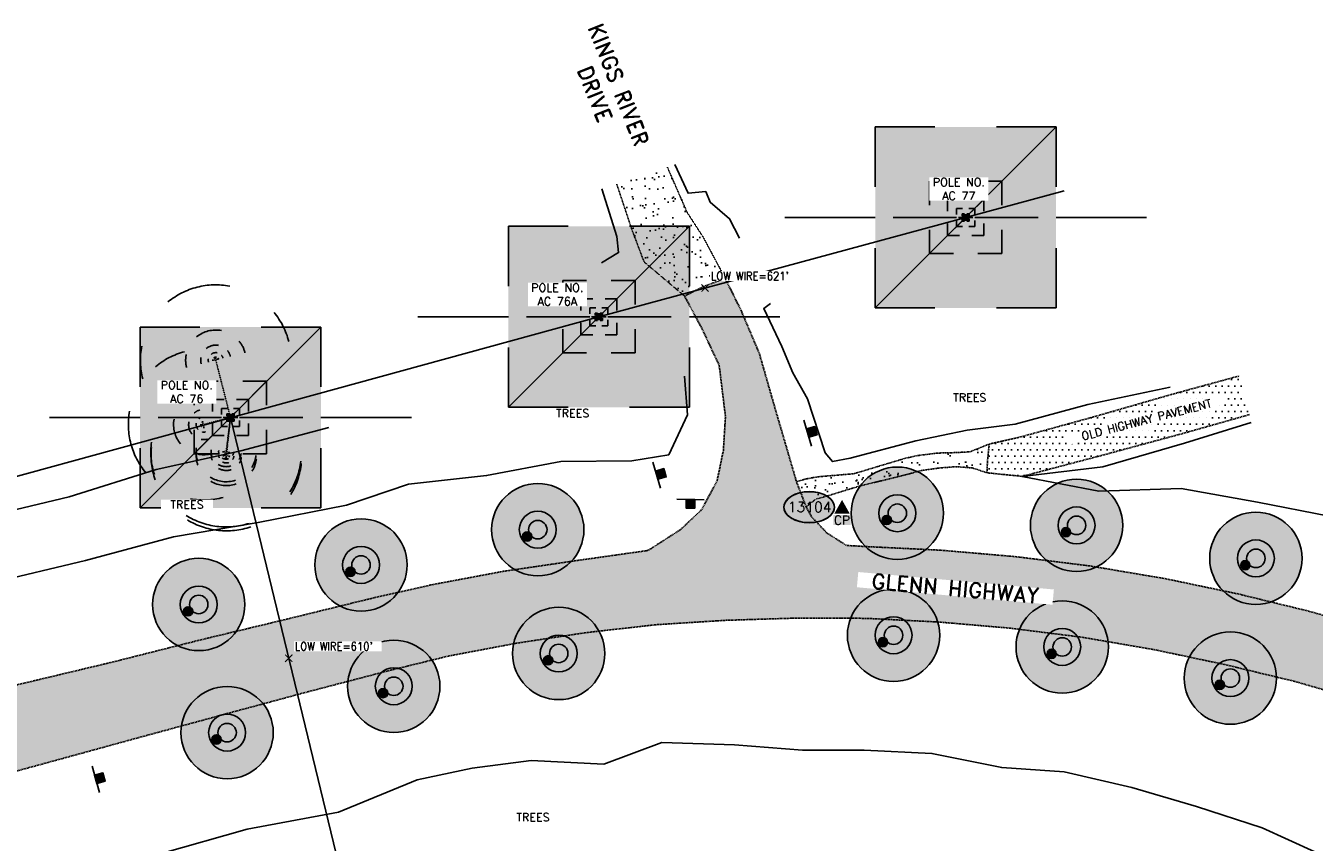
# Model space of a CAD drawing. Header units: feet. Extents: x 115483 to 126385, y 198984 to 203923.
# Tile 14 of 34: x 116997 to 117628, y 203523 to 203923. Entities that reach past the tile are written whole.
import ezdxf
from ezdxf.enums import TextEntityAlignment as Align

# ---------------------------------------------------------------- set-up
doc = ezdxf.new("R2010")
doc.units = ezdxf.units.FT
doc.header["$MEASUREMENT"] = 0
for name, pattern in [('D10', [0.15, 0.1, -0.05]), ('DASHED', [0.75, 0.5, -0.25]), ('HIDDEN2', [0.1875, 0.125, -0.0625])]:
    doc.linetypes.add(name, pattern=pattern)
for name, color, linetype in [('V-ANNO-WIRE-ELEV', 32, 'Continuous'), ('V-CTRL-HCPT-SYMB-PRIM', 32, 'Continuous'), ('V-CTRL-HCPT-SYMB-PRIM-BUBL', 32, 'Continuous'), ('V-PATT-ASPH', 41, 'Continuous'), ('V-PATT-GRVL', 41, 'Continuous'), ('V-ROAD-ASPH', 1, 'DASHED'), ('V-ROAD-UPVD', 11, 'HIDDEN2'), ('V-RWAY-ROAD-NAME', 12, 'Continuous'), ('V-SITE-TEXT', 2, 'Continuous'), ('V-SITE-VEGE', 91, 'TREE'), ('V-SITE-VEGE-TEXT', 162, 'Continuous'), ('V-TRAF-REFL-SYMB', 191, 'Continuous'), ('V-TRAF-REFL-SYMB @ 10', 191, 'Continuous'), ('V-TRAF-REFL-SYMB @ 100', 191, 'Continuous'), ('V-TRAF-REFL-SYMB @ 20', 191, 'Continuous'), ('V-TRAF-REFL-SYMB @ 200', 191, 'Continuous'), ('V-TRAF-REFL-SYMB @ 50', 191, 'Continuous'), ('V-TRAF-REFL-SYMB @ 500', 191, 'Continuous'), ('V-TRAF-SIGN-SYMB', 191, 'Continuous'), ('V-TRAL-UPVD', 11, 'HIDDEN2'), ('VU-ELEC-POLE-TEXT', 12, 'D10'), ('VU-ELEC-SYMB', 161, 'D10'), ('VU-ELEC-SYMB @ 10', 161, 'D10'), ('VU-ELEC-SYMB @ 100', 161, 'D10'), ('VU-ELEC-SYMB @ 20', 161, 'D10'), ('VU-ELEC-SYMB @ 200', 161, 'D10'), ('VU-ELEC-SYMB @ 50', 161, 'D10'), ('VU-ELEC-SYMB @ 500', 161, 'D10'), ('VU-ELEC-TELE-OVHD', 161, 'OE&OT')]:
    doc.layers.add(name, color=color, linetype=linetype)
doc.styles.add('L100', font='simplex.shx', dxfattribs={"height": 5})
doc.styles.add('L80', font='simplex.shx', dxfattribs={"width": 0.9, "height": 4})
doc.styles.add('RD150', font='romand.shx', dxfattribs={"height": 0.15})
doc.styles.add('romans', font='romans.shx', dxfattribs={"height": 75})
doc.styles.add('romansm', font='romansm.shx')
doc.styles.add('symeteo', font='symeteo.shx')
doc.linetypes.add('OE&OT', pattern='A,0.25,-0.07,0.07,-0.07,0.07,-0.07,0.07,-0.07,0.25,-0.35,["OE&OT",romansm,S=0.1,R=0,X=-0.3,Y=-0.05],-0.2', length=1.54)
doc.linetypes.add('TREE', pattern='A,0,["I",symeteo,S=0.16,R=180,X=0.17,Y=0.08],-0.17', length=0.17)

# ---------------------------------------------------------------- blocks, each defined once
blk = doc.blocks.new('V-NODE-SURV-STS')
blk.add_solid([(-0.075, -0.045), (0, 0.089), (0.075, -0.045)])
at = {"color": 155}
blk.add_solid([(-0.086, -0.059), (0.086, -0.059), (-0.086, -0.158), (0.086, -0.158)], dxfattribs=at)
at = {"style": 'romans'}
blk.add_text('CP', height=0.0871, dxfattribs=at).set_placement((0, -0.153), align=Align.CENTER)
blk = doc.blocks.new('pnt')
h = blk.add_hatch(color=155)
edge = h.paths.add_edge_path()
edge.add_spline(control_points=[(-0.247, 0), (-0.247, -0.033), (-0.229, -0.066), (-0.132, -0.145), (-0.007, -0.167), (0.17, -0.121), (0.232, -0.075), (0.257, 0.032), (0.218, 0.091), (0.072, 0.155), (-0.029, 0.161), (-0.189, 0.111), (-0.245, 0.059), (-0.247, 0.002), (-0.247, 0.001), (-0.247, 0)], knot_values=[0, 0, 0, 0, 0.650821, 0.650821, 1.952463, 1.952463, 2.9911, 2.9911, 4.081418, 4.081418, 5.171735, 5.171735, 6.262052, 6.262052, 6.283185, 6.283185, 6.283185, 6.283185], degree=3, periodic=0)
blk.add_ellipse((0, 0), major_axis=(-0.247, 0), ratio=0.616922)
at = {"color": 155}
blk.add_open_spline([(-0.247, 0), (-0.247, -0.033), (-0.229, -0.066), (-0.132, -0.145), (-0.007, -0.167), (0.17, -0.121), (0.232, -0.075), (0.257, 0.032), (0.218, 0.091), (0.072, 0.155), (-0.029, 0.161), (-0.189, 0.111), (-0.245, 0.059), (-0.247, 0.002), (-0.247, 0.001), (-0.247, 0)], degree=3, knots=[0, 0, 0, 0, 0.650821, 0.650821, 1.952463, 1.952463, 2.9911, 2.9911, 4.081418, 4.081418, 5.171735, 5.171735, 6.262052, 6.262052, 6.283185, 6.283185, 6.283185, 6.283185], dxfattribs=at)
at = {"style": 'L80'}
blk.add_attdef('12345', text='', height=0.08, dxfattribs=at).set_placement((0.004, 0.002), align=Align.MIDDLE)
blk = doc.blocks.new('V-SIGN')
blk.add_hatch(color=155).paths.add_polyline_path([(0.042, 0.042), (0.042, -0.042), (-0.042, -0.042), (-0.042, 0.042)])
blk.add_line((-0.133, 0.042), (0.133, 0.042))
blk.add_lwpolyline([(0.042, 0.042), (0.042, -0.042), (-0.042, -0.042), (-0.042, 0.042)], close=True)
blk = doc.blocks.new('V-POST')
at = {"color": 155, "const_width": 0.045, "flags": 128}
blk.add_lwpolyline([(-0.0225, 0, 1), (0.0225, 0, 1)], format="xyb", close=True, dxfattribs=at)
blk.add_circle((0, 0), 0.0452)
blk = doc.blocks.new('*U135')
at = {"layer": 'V-TRAF-REFL-SYMB @ 10', "xscale": 10, "yscale": 10, "zscale": 10}
blk.add_blockref('V-POST', (117581.69, 203600.52), dxfattribs=at)
at = {"layer": 'V-TRAF-REFL-SYMB @ 100', "xscale": 100, "yscale": 100, "zscale": 100}
blk.add_blockref('V-POST', (117586.87, 203603.86), dxfattribs=at)
at = {"layer": 'V-TRAF-REFL-SYMB @ 20', "xscale": 20, "yscale": 20, "zscale": 20}
blk.add_blockref('V-POST', (117581.69, 203600.52), dxfattribs=at)
at = {"layer": 'V-TRAF-REFL-SYMB @ 200', "xscale": 200, "yscale": 200, "zscale": 200}
blk.add_blockref('V-POST', (117586.87, 203603.86), dxfattribs=at)
at = {"layer": 'V-TRAF-REFL-SYMB @ 50', "xscale": 50, "yscale": 50, "zscale": 50}
blk.add_blockref('V-POST', (117581.69, 203600.52), dxfattribs=at)
at = {"layer": 'V-TRAF-REFL-SYMB @ 500', "xscale": 500, "yscale": 500, "zscale": 500}
blk.add_blockref('V-POST', (117586.87, 203603.86), dxfattribs=at)
blk = doc.blocks.new('*U136')
at = {"layer": 'V-TRAF-REFL-SYMB @ 10', "xscale": 10, "yscale": 10, "zscale": 10}
blk.add_blockref('V-POST', (117499.34, 203615.77), dxfattribs=at)
at = {"layer": 'V-TRAF-REFL-SYMB @ 100', "xscale": 100, "yscale": 100, "zscale": 100}
blk.add_blockref('V-POST', (117504.52, 203619.11), dxfattribs=at)
at = {"layer": 'V-TRAF-REFL-SYMB @ 20', "xscale": 20, "yscale": 20, "zscale": 20}
blk.add_blockref('V-POST', (117499.34, 203615.77), dxfattribs=at)
at = {"layer": 'V-TRAF-REFL-SYMB @ 200', "xscale": 200, "yscale": 200, "zscale": 200}
blk.add_blockref('V-POST', (117504.52, 203619.11), dxfattribs=at)
at = {"layer": 'V-TRAF-REFL-SYMB @ 50', "xscale": 50, "yscale": 50, "zscale": 50}
blk.add_blockref('V-POST', (117499.34, 203615.77), dxfattribs=at)
at = {"layer": 'V-TRAF-REFL-SYMB @ 500', "xscale": 500, "yscale": 500, "zscale": 500}
blk.add_blockref('V-POST', (117504.52, 203619.11), dxfattribs=at)
blk = doc.blocks.new('*U137')
at = {"layer": 'V-TRAF-REFL-SYMB @ 10', "xscale": 10, "yscale": 10, "zscale": 10}
blk.add_blockref('V-POST', (117416.75, 203621.49), dxfattribs=at)
at = {"layer": 'V-TRAF-REFL-SYMB @ 100', "xscale": 100, "yscale": 100, "zscale": 100}
blk.add_blockref('V-POST', (117421.93, 203624.82), dxfattribs=at)
at = {"layer": 'V-TRAF-REFL-SYMB @ 20', "xscale": 20, "yscale": 20, "zscale": 20}
blk.add_blockref('V-POST', (117416.75, 203621.49), dxfattribs=at)
at = {"layer": 'V-TRAF-REFL-SYMB @ 200', "xscale": 200, "yscale": 200, "zscale": 200}
blk.add_blockref('V-POST', (117421.93, 203624.82), dxfattribs=at)
at = {"layer": 'V-TRAF-REFL-SYMB @ 50', "xscale": 50, "yscale": 50, "zscale": 50}
blk.add_blockref('V-POST', (117416.75, 203621.49), dxfattribs=at)
at = {"layer": 'V-TRAF-REFL-SYMB @ 500', "xscale": 500, "yscale": 500, "zscale": 500}
blk.add_blockref('V-POST', (117421.93, 203624.82), dxfattribs=at)
blk = doc.blocks.new('*U138')
at = {"layer": 'V-TRAF-REFL-SYMB @ 10', "xscale": 10, "yscale": 10, "zscale": 10}
blk.add_blockref('V-POST', (117252.78, 203612.58), dxfattribs=at)
at = {"layer": 'V-TRAF-REFL-SYMB @ 100', "xscale": 100, "yscale": 100, "zscale": 100}
blk.add_blockref('V-POST', (117257.96, 203615.91), dxfattribs=at)
at = {"layer": 'V-TRAF-REFL-SYMB @ 20', "xscale": 20, "yscale": 20, "zscale": 20}
blk.add_blockref('V-POST', (117252.78, 203612.58), dxfattribs=at)
at = {"layer": 'V-TRAF-REFL-SYMB @ 200', "xscale": 200, "yscale": 200, "zscale": 200}
blk.add_blockref('V-POST', (117257.96, 203615.91), dxfattribs=at)
at = {"layer": 'V-TRAF-REFL-SYMB @ 50', "xscale": 50, "yscale": 50, "zscale": 50}
blk.add_blockref('V-POST', (117252.78, 203612.58), dxfattribs=at)
at = {"layer": 'V-TRAF-REFL-SYMB @ 500', "xscale": 500, "yscale": 500, "zscale": 500}
blk.add_blockref('V-POST', (117257.96, 203615.91), dxfattribs=at)
blk = doc.blocks.new('*U139')
at = {"layer": 'V-TRAF-REFL-SYMB @ 10', "xscale": 10, "yscale": 10, "zscale": 10}
blk.add_blockref('V-POST', (117172, 203596.52), dxfattribs=at)
at = {"layer": 'V-TRAF-REFL-SYMB @ 100', "xscale": 100, "yscale": 100, "zscale": 100}
blk.add_blockref('V-POST', (117177.18, 203599.85), dxfattribs=at)
at = {"layer": 'V-TRAF-REFL-SYMB @ 20', "xscale": 20, "yscale": 20, "zscale": 20}
blk.add_blockref('V-POST', (117172, 203596.52), dxfattribs=at)
at = {"layer": 'V-TRAF-REFL-SYMB @ 200', "xscale": 200, "yscale": 200, "zscale": 200}
blk.add_blockref('V-POST', (117177.18, 203599.85), dxfattribs=at)
at = {"layer": 'V-TRAF-REFL-SYMB @ 50', "xscale": 50, "yscale": 50, "zscale": 50}
blk.add_blockref('V-POST', (117172, 203596.52), dxfattribs=at)
at = {"layer": 'V-TRAF-REFL-SYMB @ 500', "xscale": 500, "yscale": 500, "zscale": 500}
blk.add_blockref('V-POST', (117177.18, 203599.85), dxfattribs=at)
blk = doc.blocks.new('*U140')
at = {"layer": 'V-TRAF-REFL-SYMB @ 10', "xscale": 10, "yscale": 10, "zscale": 10}
blk.add_blockref('V-POST', (117090.38, 203573.82), dxfattribs=at)
at = {"layer": 'V-TRAF-REFL-SYMB @ 100', "xscale": 100, "yscale": 100, "zscale": 100}
blk.add_blockref('V-POST', (117095.56, 203577.15), dxfattribs=at)
at = {"layer": 'V-TRAF-REFL-SYMB @ 20', "xscale": 20, "yscale": 20, "zscale": 20}
blk.add_blockref('V-POST', (117090.38, 203573.82), dxfattribs=at)
at = {"layer": 'V-TRAF-REFL-SYMB @ 200', "xscale": 200, "yscale": 200, "zscale": 200}
blk.add_blockref('V-POST', (117095.56, 203577.15), dxfattribs=at)
at = {"layer": 'V-TRAF-REFL-SYMB @ 50', "xscale": 50, "yscale": 50, "zscale": 50}
blk.add_blockref('V-POST', (117090.38, 203573.82), dxfattribs=at)
at = {"layer": 'V-TRAF-REFL-SYMB @ 500', "xscale": 500, "yscale": 500, "zscale": 500}
blk.add_blockref('V-POST', (117095.56, 203577.15), dxfattribs=at)
blk = doc.blocks.new('*U141')
at = {"layer": 'V-TRAF-REFL-SYMB @ 10', "xscale": 10, "yscale": 10, "zscale": 10}
blk.add_blockref('V-POST', (117076.49, 203636.56), dxfattribs=at)
at = {"layer": 'V-TRAF-REFL-SYMB @ 100', "xscale": 100, "yscale": 100, "zscale": 100}
blk.add_blockref('V-POST', (117081.67, 203639.9), dxfattribs=at)
at = {"layer": 'V-TRAF-REFL-SYMB @ 20', "xscale": 20, "yscale": 20, "zscale": 20}
blk.add_blockref('V-POST', (117076.49, 203636.56), dxfattribs=at)
at = {"layer": 'V-TRAF-REFL-SYMB @ 200', "xscale": 200, "yscale": 200, "zscale": 200}
blk.add_blockref('V-POST', (117081.67, 203639.9), dxfattribs=at)
at = {"layer": 'V-TRAF-REFL-SYMB @ 50', "xscale": 50, "yscale": 50, "zscale": 50}
blk.add_blockref('V-POST', (117076.49, 203636.56), dxfattribs=at)
at = {"layer": 'V-TRAF-REFL-SYMB @ 500', "xscale": 500, "yscale": 500, "zscale": 500}
blk.add_blockref('V-POST', (117081.67, 203639.9), dxfattribs=at)
blk = doc.blocks.new('*U142')
at = {"layer": 'V-TRAF-REFL-SYMB @ 10', "xscale": 10, "yscale": 10, "zscale": 10}
blk.add_blockref('V-POST', (117155.97, 203655.93), dxfattribs=at)
at = {"layer": 'V-TRAF-REFL-SYMB @ 100', "xscale": 100, "yscale": 100, "zscale": 100}
blk.add_blockref('V-POST', (117161.15, 203659.26), dxfattribs=at)
at = {"layer": 'V-TRAF-REFL-SYMB @ 20', "xscale": 20, "yscale": 20, "zscale": 20}
blk.add_blockref('V-POST', (117155.97, 203655.93), dxfattribs=at)
at = {"layer": 'V-TRAF-REFL-SYMB @ 200', "xscale": 200, "yscale": 200, "zscale": 200}
blk.add_blockref('V-POST', (117161.15, 203659.26), dxfattribs=at)
at = {"layer": 'V-TRAF-REFL-SYMB @ 50', "xscale": 50, "yscale": 50, "zscale": 50}
blk.add_blockref('V-POST', (117155.97, 203655.93), dxfattribs=at)
at = {"layer": 'V-TRAF-REFL-SYMB @ 500', "xscale": 500, "yscale": 500, "zscale": 500}
blk.add_blockref('V-POST', (117161.15, 203659.26), dxfattribs=at)
blk = doc.blocks.new('*U143')
at = {"layer": 'V-TRAF-REFL-SYMB @ 10', "xscale": 10, "yscale": 10, "zscale": 10}
blk.add_blockref('V-POST', (117242.52, 203673.21), dxfattribs=at)
at = {"layer": 'V-TRAF-REFL-SYMB @ 100', "xscale": 100, "yscale": 100, "zscale": 100}
blk.add_blockref('V-POST', (117247.7, 203676.54), dxfattribs=at)
at = {"layer": 'V-TRAF-REFL-SYMB @ 20', "xscale": 20, "yscale": 20, "zscale": 20}
blk.add_blockref('V-POST', (117242.52, 203673.21), dxfattribs=at)
at = {"layer": 'V-TRAF-REFL-SYMB @ 200', "xscale": 200, "yscale": 200, "zscale": 200}
blk.add_blockref('V-POST', (117247.7, 203676.54), dxfattribs=at)
at = {"layer": 'V-TRAF-REFL-SYMB @ 50', "xscale": 50, "yscale": 50, "zscale": 50}
blk.add_blockref('V-POST', (117242.52, 203673.21), dxfattribs=at)
at = {"layer": 'V-TRAF-REFL-SYMB @ 500', "xscale": 500, "yscale": 500, "zscale": 500}
blk.add_blockref('V-POST', (117247.7, 203676.54), dxfattribs=at)
blk = doc.blocks.new('*U144')
at = {"layer": 'V-TRAF-REFL-SYMB @ 10', "xscale": 10, "yscale": 10, "zscale": 10}
blk.add_blockref('V-POST', (117418.6, 203681.26), dxfattribs=at)
at = {"layer": 'V-TRAF-REFL-SYMB @ 100', "xscale": 100, "yscale": 100, "zscale": 100}
blk.add_blockref('V-POST', (117423.78, 203684.59), dxfattribs=at)
at = {"layer": 'V-TRAF-REFL-SYMB @ 20', "xscale": 20, "yscale": 20, "zscale": 20}
blk.add_blockref('V-POST', (117418.6, 203681.26), dxfattribs=at)
at = {"layer": 'V-TRAF-REFL-SYMB @ 200', "xscale": 200, "yscale": 200, "zscale": 200}
blk.add_blockref('V-POST', (117423.78, 203684.59), dxfattribs=at)
at = {"layer": 'V-TRAF-REFL-SYMB @ 50', "xscale": 50, "yscale": 50, "zscale": 50}
blk.add_blockref('V-POST', (117418.6, 203681.26), dxfattribs=at)
at = {"layer": 'V-TRAF-REFL-SYMB @ 500', "xscale": 500, "yscale": 500, "zscale": 500}
blk.add_blockref('V-POST', (117423.78, 203684.59), dxfattribs=at)
blk = doc.blocks.new('*U145')
at = {"layer": 'V-TRAF-REFL-SYMB @ 10', "xscale": 10, "yscale": 10, "zscale": 10}
blk.add_blockref('V-POST', (117506.37, 203675.32), dxfattribs=at)
at = {"layer": 'V-TRAF-REFL-SYMB @ 100', "xscale": 100, "yscale": 100, "zscale": 100}
blk.add_blockref('V-POST', (117511.55, 203678.65), dxfattribs=at)
at = {"layer": 'V-TRAF-REFL-SYMB @ 20', "xscale": 20, "yscale": 20, "zscale": 20}
blk.add_blockref('V-POST', (117506.37, 203675.32), dxfattribs=at)
at = {"layer": 'V-TRAF-REFL-SYMB @ 200', "xscale": 200, "yscale": 200, "zscale": 200}
blk.add_blockref('V-POST', (117511.55, 203678.65), dxfattribs=at)
at = {"layer": 'V-TRAF-REFL-SYMB @ 50', "xscale": 50, "yscale": 50, "zscale": 50}
blk.add_blockref('V-POST', (117506.37, 203675.32), dxfattribs=at)
at = {"layer": 'V-TRAF-REFL-SYMB @ 500', "xscale": 500, "yscale": 500, "zscale": 500}
blk.add_blockref('V-POST', (117511.55, 203678.65), dxfattribs=at)
blk = doc.blocks.new('*U146')
at = {"layer": 'V-TRAF-REFL-SYMB @ 10', "xscale": 10, "yscale": 10, "zscale": 10}
blk.add_blockref('V-POST', (117594.18, 203659.16), dxfattribs=at)
at = {"layer": 'V-TRAF-REFL-SYMB @ 100', "xscale": 100, "yscale": 100, "zscale": 100}
blk.add_blockref('V-POST', (117599.36, 203662.49), dxfattribs=at)
at = {"layer": 'V-TRAF-REFL-SYMB @ 20', "xscale": 20, "yscale": 20, "zscale": 20}
blk.add_blockref('V-POST', (117594.18, 203659.16), dxfattribs=at)
at = {"layer": 'V-TRAF-REFL-SYMB @ 200', "xscale": 200, "yscale": 200, "zscale": 200}
blk.add_blockref('V-POST', (117599.36, 203662.49), dxfattribs=at)
at = {"layer": 'V-TRAF-REFL-SYMB @ 50', "xscale": 50, "yscale": 50, "zscale": 50}
blk.add_blockref('V-POST', (117594.18, 203659.16), dxfattribs=at)
at = {"layer": 'V-TRAF-REFL-SYMB @ 500', "xscale": 500, "yscale": 500, "zscale": 500}
blk.add_blockref('V-POST', (117599.36, 203662.49), dxfattribs=at)
blk = doc.blocks.new('VU-UTILITY POLE')
for p, q in [((0.0886, 0.0886), (-0.0886, -0.0886)), ((-0.0886, 0.0886), (-0.0301, 0.0886)), ((-0.0886, 0.0301), (-0.0886, 0.0886)), ((0.0301, 0.0886), (0.0886, 0.0886)), ((0.0886, 0.0886), (0.0886, 0.0301)), ((-0.0886, 0), (-0.1772, 0)), ((0.1772, 0), (0.0886, 0)), ((-0.0886, -0.0886), (-0.0886, -0.0301)), ((0.0886, -0.0301), (0.0886, -0.0886)), ((-0.0301, -0.0886), (-0.0886, -0.0886)), ((0.0886, -0.0886), (0.0301, -0.0886))]:
    blk.add_line(p, q)
at = {"color": 155}
blk.add_solid([(-0.0886, -0.0886), (-0.0886, 0.0886), (0.0886, -0.0886), (0.0886, 0.0886)], dxfattribs=at)
blk = doc.blocks.new('*U163')
at = {"layer": 'VU-ELEC-SYMB @ 10', "xscale": 10, "yscale": 10, "zscale": 10}
blk.add_blockref('VU-UTILITY POLE', (117097.20801, 203731.465972), dxfattribs=at)
at = {"layer": 'VU-ELEC-SYMB @ 100', "xscale": 100, "yscale": 100, "zscale": 100}
blk.add_blockref('VU-UTILITY POLE', (117097.20801, 203731.465972), dxfattribs=at)
at = {"layer": 'VU-ELEC-SYMB @ 20', "xscale": 20, "yscale": 20, "zscale": 20}
blk.add_blockref('VU-UTILITY POLE', (117097.20801, 203731.465972), dxfattribs=at)
at = {"layer": 'VU-ELEC-SYMB @ 200', "xscale": 200, "yscale": 200, "zscale": 200}
blk.add_blockref('VU-UTILITY POLE', (117097.20801, 203731.465972), dxfattribs=at)
at = {"layer": 'VU-ELEC-SYMB @ 50', "xscale": 50, "yscale": 50, "zscale": 50}
blk.add_blockref('VU-UTILITY POLE', (117097.20801, 203731.465972), dxfattribs=at)
at = {"layer": 'VU-ELEC-SYMB @ 500', "xscale": 500, "yscale": 500, "zscale": 500}
blk.add_blockref('VU-UTILITY POLE', (117097.20801, 203731.465972), dxfattribs=at)
blk = doc.blocks.new('*U164')
at = {"layer": 'VU-ELEC-SYMB @ 10', "xscale": 10, "yscale": 10, "zscale": 10}
blk.add_blockref('VU-UTILITY POLE', (117277.620367, 203780.777995), dxfattribs=at)
at = {"layer": 'VU-ELEC-SYMB @ 100', "xscale": 100, "yscale": 100, "zscale": 100}
blk.add_blockref('VU-UTILITY POLE', (117277.620367, 203780.777995), dxfattribs=at)
at = {"layer": 'VU-ELEC-SYMB @ 20', "xscale": 20, "yscale": 20, "zscale": 20}
blk.add_blockref('VU-UTILITY POLE', (117277.620367, 203780.777995), dxfattribs=at)
at = {"layer": 'VU-ELEC-SYMB @ 200', "xscale": 200, "yscale": 200, "zscale": 200}
blk.add_blockref('VU-UTILITY POLE', (117277.620367, 203780.777995), dxfattribs=at)
at = {"layer": 'VU-ELEC-SYMB @ 50', "xscale": 50, "yscale": 50, "zscale": 50}
blk.add_blockref('VU-UTILITY POLE', (117277.620367, 203780.777995), dxfattribs=at)
at = {"layer": 'VU-ELEC-SYMB @ 500', "xscale": 500, "yscale": 500, "zscale": 500}
blk.add_blockref('VU-UTILITY POLE', (117277.620367, 203780.777995), dxfattribs=at)
blk = doc.blocks.new('*U165')
at = {"layer": 'VU-ELEC-SYMB @ 10', "xscale": 10, "yscale": 10, "zscale": 10}
blk.add_blockref('VU-UTILITY POLE', (117457.239069, 203829.408649), dxfattribs=at)
at = {"layer": 'VU-ELEC-SYMB @ 100', "xscale": 100, "yscale": 100, "zscale": 100}
blk.add_blockref('VU-UTILITY POLE', (117457.239069, 203829.408649), dxfattribs=at)
at = {"layer": 'VU-ELEC-SYMB @ 20', "xscale": 20, "yscale": 20, "zscale": 20}
blk.add_blockref('VU-UTILITY POLE', (117457.239069, 203829.408649), dxfattribs=at)
at = {"layer": 'VU-ELEC-SYMB @ 200', "xscale": 200, "yscale": 200, "zscale": 200}
blk.add_blockref('VU-UTILITY POLE', (117457.239069, 203829.408649), dxfattribs=at)
at = {"layer": 'VU-ELEC-SYMB @ 50', "xscale": 50, "yscale": 50, "zscale": 50}
blk.add_blockref('VU-UTILITY POLE', (117457.239069, 203829.408649), dxfattribs=at)
at = {"layer": 'VU-ELEC-SYMB @ 500', "xscale": 500, "yscale": 500, "zscale": 500}
blk.add_blockref('VU-UTILITY POLE', (117457.239069, 203829.408649), dxfattribs=at)
blk = doc.blocks.new('VU-UTILITY POLE ANCHOR')
for start, end in [(90, 115), (155, 205), (245, 270)]:
    blk.add_arc((0, 0), 0.0738, start, end)
blk = doc.blocks.new('*U214')
at = {"layer": 'VU-ELEC-SYMB @ 10', "xscale": 10, "yscale": 10, "zscale": 10, "rotation": 284.374615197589}
blk.add_blockref('VU-UTILITY POLE ANCHOR', (117090.0169, 203759.5251, 596.5927), dxfattribs=at)
at = {"layer": 'VU-ELEC-SYMB @ 100', "xscale": 100, "yscale": 100, "zscale": 100, "rotation": 284.374615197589}
blk.add_blockref('VU-UTILITY POLE ANCHOR', (117090.0169, 203759.5251, 596.5927), dxfattribs=at)
at = {"layer": 'VU-ELEC-SYMB @ 20', "xscale": 20, "yscale": 20, "zscale": 20, "rotation": 284.374615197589}
blk.add_blockref('VU-UTILITY POLE ANCHOR', (117090.0169, 203759.5251, 596.5927), dxfattribs=at)
at = {"layer": 'VU-ELEC-SYMB @ 200', "xscale": 200.0000000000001, "yscale": 200.0000000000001, "zscale": 200.0000000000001, "rotation": 284.374615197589}
blk.add_blockref('VU-UTILITY POLE ANCHOR', (117090.0169, 203759.5251, 596.5927), dxfattribs=at)
at = {"layer": 'VU-ELEC-SYMB @ 50', "xscale": 50, "yscale": 50, "zscale": 50, "rotation": 284.374615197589}
blk.add_blockref('VU-UTILITY POLE ANCHOR', (117090.0169, 203759.5251, 596.5927), dxfattribs=at)
at = {"layer": 'VU-ELEC-SYMB @ 500', "xscale": 499.9999999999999, "yscale": 499.9999999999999, "zscale": 499.9999999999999, "rotation": 284.374615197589}
blk.add_blockref('VU-UTILITY POLE ANCHOR', (117090.0169, 203759.5251, 596.5927), dxfattribs=at)
blk = doc.blocks.new('*U215')
at = {"layer": 'VU-ELEC-SYMB @ 10', "xscale": 10, "yscale": 10, "zscale": 10, "rotation": 14.83466147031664}
blk.add_blockref('VU-UTILITY POLE ANCHOR', (117084.1083, 203727.9964, 595.7618), dxfattribs=at)
at = {"layer": 'VU-ELEC-SYMB @ 100', "xscale": 100, "yscale": 100, "zscale": 100, "rotation": 14.83466147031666}
blk.add_blockref('VU-UTILITY POLE ANCHOR', (117084.1083, 203727.9964, 595.7618), dxfattribs=at)
at = {"layer": 'VU-ELEC-SYMB @ 20', "xscale": 20, "yscale": 20, "zscale": 20, "rotation": 14.83466147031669}
blk.add_blockref('VU-UTILITY POLE ANCHOR', (117084.1083, 203727.9964, 595.7618), dxfattribs=at)
at = {"layer": 'VU-ELEC-SYMB @ 200', "xscale": 200, "yscale": 200, "zscale": 200, "rotation": 14.83466147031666}
blk.add_blockref('VU-UTILITY POLE ANCHOR', (117084.1083, 203727.9964, 595.7618), dxfattribs=at)
at = {"layer": 'VU-ELEC-SYMB @ 50', "xscale": 50, "yscale": 50, "zscale": 50, "rotation": 14.83466147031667}
blk.add_blockref('VU-UTILITY POLE ANCHOR', (117084.1083, 203727.9964, 595.7618), dxfattribs=at)
at = {"layer": 'VU-ELEC-SYMB @ 500', "xscale": 499.9999999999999, "yscale": 499.9999999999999, "zscale": 499.9999999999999, "rotation": 14.83466147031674}
blk.add_blockref('VU-UTILITY POLE ANCHOR', (117084.1083, 203727.9964, 595.7618), dxfattribs=at)
blk = doc.blocks.new('*U216')
at = {"layer": 'VU-ELEC-SYMB @ 10', "xscale": 9.999999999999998, "yscale": 9.999999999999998, "zscale": 9.999999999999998, "rotation": 82.80910285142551}
blk.add_blockref('VU-UTILITY POLE ANCHOR', (117095.1001, 203714.7588, 595.7194), dxfattribs=at)
at = {"layer": 'VU-ELEC-SYMB @ 100', "xscale": 100, "yscale": 100, "zscale": 100, "rotation": 82.80910285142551}
blk.add_blockref('VU-UTILITY POLE ANCHOR', (117095.1001, 203714.7588, 595.7194), dxfattribs=at)
at = {"layer": 'VU-ELEC-SYMB @ 20', "xscale": 20, "yscale": 20, "zscale": 20, "rotation": 82.80910285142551}
blk.add_blockref('VU-UTILITY POLE ANCHOR', (117095.1001, 203714.7588, 595.7194), dxfattribs=at)
at = {"layer": 'VU-ELEC-SYMB @ 200', "xscale": 200, "yscale": 200, "zscale": 200, "rotation": 82.80910285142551}
blk.add_blockref('VU-UTILITY POLE ANCHOR', (117095.1001, 203714.7588, 595.7194), dxfattribs=at)
at = {"layer": 'VU-ELEC-SYMB @ 50', "xscale": 50, "yscale": 50, "zscale": 50, "rotation": 82.80910285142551}
blk.add_blockref('VU-UTILITY POLE ANCHOR', (117095.1001, 203714.7588, 595.7194), dxfattribs=at)
at = {"layer": 'VU-ELEC-SYMB @ 500', "xscale": 500.0000000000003, "yscale": 500.0000000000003, "zscale": 500.0000000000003, "rotation": 82.80910285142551}
blk.add_blockref('VU-UTILITY POLE ANCHOR', (117095.1001, 203714.7588, 595.7194), dxfattribs=at)
blk = doc.blocks.new('*U217')
at = {"layer": 'VU-ELEC-SYMB @ 10', "xscale": 9.999999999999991, "yscale": 9.999999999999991, "zscale": 9.999999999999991, "rotation": 83.8673299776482}
blk.add_blockref('VU-UTILITY POLE ANCHOR', (117095.2104, 203712.8742, 595.3323), dxfattribs=at)
at = {"layer": 'VU-ELEC-SYMB @ 100', "xscale": 99.99999999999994, "yscale": 99.99999999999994, "zscale": 99.99999999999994, "rotation": 83.8673299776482}
blk.add_blockref('VU-UTILITY POLE ANCHOR', (117095.2104, 203712.8742, 595.3323), dxfattribs=at)
at = {"layer": 'VU-ELEC-SYMB @ 20', "xscale": 19.99999999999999, "yscale": 19.99999999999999, "zscale": 19.99999999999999, "rotation": 83.8673299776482}
blk.add_blockref('VU-UTILITY POLE ANCHOR', (117095.2104, 203712.8742, 595.3323), dxfattribs=at)
at = {"layer": 'VU-ELEC-SYMB @ 200', "xscale": 199.9999999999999, "yscale": 199.9999999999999, "zscale": 199.9999999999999, "rotation": 83.8673299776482}
blk.add_blockref('VU-UTILITY POLE ANCHOR', (117095.2104, 203712.8742, 595.3323), dxfattribs=at)
at = {"layer": 'VU-ELEC-SYMB @ 50', "xscale": 50, "yscale": 50, "zscale": 50, "rotation": 83.8673299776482}
blk.add_blockref('VU-UTILITY POLE ANCHOR', (117095.2104, 203712.8742, 595.3323), dxfattribs=at)
at = {"layer": 'VU-ELEC-SYMB @ 500', "xscale": 499.9999999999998, "yscale": 499.9999999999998, "zscale": 499.9999999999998, "rotation": 83.8673299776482}
blk.add_blockref('VU-UTILITY POLE ANCHOR', (117095.2104, 203712.8742, 595.3323), dxfattribs=at)

msp = doc.modelspace()

# ---------------------------------------------------------------- hatches: boundary and pattern name
at = {"layer": 'V-PATT-ASPH'}
h = msp.add_hatch(dxfattribs=at)
h.set_pattern_fill('DOTS', color=256, scale=50)
h.set_pattern_definition([(0, (2375.579, -1262.9803), (1.5625, 3.125), [0, -3.125])])
h.paths.add_polyline_path([(117660.79, 203626.53), (117625.6, 203636.54), (117590.75, 203645.04), (117555.33, 203652.48), (117518.09, 203658.77), (117481.93, 203663.3), (117444.93, 203666.49), (117408.6, 203668.25), (117398.87, 203668.8), (117389.15, 203675.02), (117381.81, 203682.83), (117379.11, 203687.73), (117374.38, 203700.08), (117363.77, 203736.38), (117356.21, 203762.79), (117347.29, 203783.77), (117339.49, 203799.62), (117329.28, 203795.73), (117319.55, 203790.94), (117328.07, 203775.02), (117336.54, 203756.99), (117339.61, 203731.84), (117338.57, 203715.17), (117335.52, 203700.49), (117327.95, 203686.33), (117317.7, 203676.65), (117301.73, 203666.35), (117266.48, 203661.36), (117230.94, 203656.15), (117195.45, 203649.5), (117164.95, 203642.57), (117123.23, 203632.34), (117082.8, 203622.63), (117038.81, 203611.55), (116994.52, 203601), (116950.82, 203590.46), (116906.36, 203579.82), (116863.13, 203569.42), (116815.62, 203557.84), (116772.66, 203547.22), (116732.35, 203536.27), (116687.18, 203523.92), (116643.18, 203512.03), (116599.56, 203500.09), (116556.76, 203488.45), (116568.9, 203442.88), (116612.37, 203454.76), (116656.5, 203466.81), (116700.49, 203478.82), (116744.36, 203490.72), (116785.61, 203501.97), (116830.08, 203514.18), (116875.08, 203526.36), (116918.25, 203538.17), (116961.85, 203549.94), (117005.34, 203561.86), (117048.8, 203573.76), (117093.03, 203585.8), (117133.18, 203596.64), (117175.45, 203607.68), (117204.02, 203614.66), (117237.62, 203621), (117271.48, 203626.14), (117305.6, 203629.99), (117339.33, 203632.13), (117374.03, 203633.23), (117408.63, 203633.11), (117444.15, 203631.3), (117478.92, 203628.31), (117514.2, 203623.87), (117549.86, 203617.73), (117584.35, 203610.44), (117618.34, 203602.24), (117651.89, 203592.55), (117685.85, 203580.87), (117719.61, 203567.92), (117752.51, 203553.72), (117784.04, 203538.85), (117814.05, 203523.27), (117844.5, 203505.93), (117873.65, 203487.58), (117902.22, 203467.96), (117930.15, 203447.52), (117957.49, 203426.04), (117984.23, 203403.13), (118012.77, 203376.36), (118041.31, 203347.19), (118067.04, 203318.94), (118092.64, 203287.9), (118117.03, 203254.92), (118140.3, 203220.16), (118162.01, 203185.22), (118180.17, 203152.88), (118190.64, 203132.6), (118191.44, 203119.95), (118187.66, 203105.01), (118181.45, 203095.49), (118166.88, 203084.05), (118173.95, 203072.18), (118180.13, 203058.93), (118197.4, 203063.73), (118209.8, 203060.65), (118220.38, 203055.08), (118226.87, 203048.68), (118239.37, 203013.86), (118250.53, 202976.32), (118259.22, 202939.95), (118267.91, 202898.17), (118274.09, 202864.36), (118279.21, 202828.07), (118282.45, 202795.13), (118283.51, 202778.36), (118281.64, 202759.55), (118278.42, 202742.05), (118278.14, 202727.06), (118280.48, 202724.54), (118285.03, 202716.68), (118286.81, 202709.67), (118290.35, 202664.21), (118292.33, 202621.43), (118322.4, 202622.84), (118320.45, 202665.24), (118319.6, 202689.15), (118320.08, 202713.21), (118321.4, 202724.59), (118326.28, 202729.44), (118326.56, 202741.19), (118322.41, 202760.92), (118318.55, 202779.87), (118316.87, 202798.3), (118313.71, 202832.73), (118308.16, 202870.35), (118301.86, 202904.92), (118293.67, 202947.14), (118284.51, 202985.17), (118272.78, 203024.78), (118260.2, 203060.74), (118260.21, 203069.57), (118266.25, 203084.94), (118273.77, 203096.12), (118283.05, 203102.07), (118278.44, 203112.07), (118273.44, 203123.19), (118263.24, 203121.28), (118251.68, 203122.41), (118238.62, 203127.92), (118229.64, 203134.51), (118222.02, 203148.26), (118210.79, 203170.05), (118191.67, 203203.67), (118169.46, 203239.46), (118145.17, 203275.57), (118119.89, 203309.82), (118093.18, 203342.05), (118065.87, 203372.04), (118036.58, 203401.89), (118007.05, 203429.69), (117978.83, 203453.72), (117950.62, 203476.02), (117921.96, 203496.86), (117892.69, 203517.11), (117861.57, 203536.73), (117830.44, 203554.39), (117799.67, 203570.23), (117766.84, 203585.71), (117732.29, 203600.55), (117696.49, 203614.35)])
h = msp.add_hatch(dxfattribs=at)
h.set_pattern_fill('DOTS', color=256, scale=50, style=0)
h.paths.add_polyline_path([(117563.57, 203723.62), (117596.27, 203732.89), (117591.24, 203751.81), (117558.04, 203742.75), (117519.14, 203731.54), (117483.06, 203721.64), (117468.79, 203718.45), (117467.92, 203710.12), (117467.67, 203704.38), (117484.89, 203702.63), (117525.09, 203713.21)])
at = {"layer": 'V-PATT-GRVL'}
h = msp.add_hatch(dxfattribs=at)
h.set_pattern_fill('AR-SAND', color=256, scale=5)
h.set_pattern_definition([(37.5, (-90.1976, -96.476), (-0.3149668, 9.63411885), [0, -7.6, 0, -8.5, 0, -8.125]), (7.5, (-90.198, -96.476), (8.8488835, 14.1107303), [0, -4.1, 0, -6.85, 0, -2.625]), (327.5, (-96.3476, -96.476), (15.5707093, 0.02829527), [0, -2.5, 0, -9, 0, -11.75]), (317.5, (-96.348, -96.476), (15.030633, 4.3883778), [0, -1.25, 0, -5.9, 0, -6.75])])
h.paths.add_polyline_path([(117328.89, 203819.45), (117320.8, 203831.95), (117311.16, 203854), (117286.38, 203845.69), (117293.97, 203822.9), (117299.76, 203807.64), (117319.55, 203790.94), (117339.49, 203799.62)])
h = msp.add_hatch(dxfattribs=at)
h.set_pattern_fill('AR-SAND', color=256, scale=5)
h.set_pattern_definition([(37.5, (0, 0), (-0.3149668, 9.63411885), [0, -7.6, 0, -8.5, 0, -8.125]), (7.5, (0, 0), (8.8488835, 14.1107303), [0, -4.1, 0, -6.85, 0, -2.625]), (327.5, (-6.15, 0), (15.5707093, 0.02829527), [0, -2.5, 0, -9, 0, -11.75]), (317.5, (-6.15, 0), (15.030633, 4.3883778), [0, -1.25, 0, -5.9, 0, -6.75])])
h.paths.add_polyline_path([(117444.45, 203706.74), (117452.76, 203707.38), (117460.58, 203706.75), (117467.67, 203704.38), (117468.79, 203718.45), (117459.27, 203714.65), (117451.86, 203714.25), (117443.53, 203714.04), (117433.74, 203712.83), (117427.35, 203711.4), (117402.49, 203703.92), (117384.82, 203702.42), (117379.27, 203701.42), (117374.38, 203700.08), (117379.11, 203687.73), (117383.98, 203691.57), (117388.44, 203692.73), (117404.76, 203697.73), (117428.93, 203703.65), (117435.15, 203705.43)])

# ---------------------------------------------------------------- linework, layer by layer
at = {"layer": 'V-ANNO-WIRE-ELEV', "const_width": 0.5, "flags": 128}
for points in [[(117327.84, 203796.63), (117331.39, 203793.08)], [(117327.84, 203793.08), (117331.39, 203796.63)], [(117123.97, 203615.34), (117127.51, 203611.8)], [(117123.97, 203611.8), (117127.51, 203615.34)]]:
    msp.add_lwpolyline(points, dxfattribs=at)
at = {"layer": 'V-ROAD-ASPH', "flags": 128}
for points in [[(116556.76, 203488.45), (116599.56, 203500.09), (116643.18, 203512.03), (116687.18, 203523.92), (116732.35, 203536.27), (116772.66, 203547.22), (116815.62, 203557.84), (116863.13, 203569.42), (116906.36, 203579.82), (116950.82, 203590.46), (116994.52, 203601), (117038.81, 203611.55), (117082.8, 203622.63), (117123.23, 203632.34), (117164.95, 203642.57), (117195.45, 203649.5), (117230.94, 203656.15), (117266.48, 203661.36), (117301.73, 203666.35), (117317.7, 203676.65), (117327.95, 203686.33), (117335.52, 203700.49), (117338.57, 203715.17), (117339.61, 203731.84), (117336.54, 203756.99), (117328.07, 203775.02), (117319.55, 203790.94), (117329.28, 203795.73), (117339.49, 203799.62), (117347.29, 203783.77), (117356.21, 203762.79), (117363.77, 203736.38), (117374.38, 203700.08), (117379.11, 203687.73), (117381.81, 203682.83), (117389.15, 203675.02), (117398.87, 203668.8), (117408.6, 203668.25), (117444.93, 203666.49), (117481.93, 203663.3), (117518.09, 203658.77), (117555.33, 203652.48), (117590.75, 203645.04), (117625.6, 203636.54), (117660.79, 203626.53), (117696.49, 203614.35), (117732.29, 203600.55), (117766.84, 203585.71), (117799.67, 203570.23), (117830.44, 203554.39), (117861.57, 203536.73), (117892.69, 203517.11), (117921.96, 203496.86), (117950.62, 203476.02), (117978.83, 203453.72), (118007.05, 203429.69), (118036.58, 203401.89), (118065.87, 203372.04), (118093.18, 203342.05), (118119.89, 203309.82), (118145.17, 203275.57), (118169.46, 203239.46), (118191.67, 203203.67), (118210.79, 203170.05), (118222.02, 203148.26), (118229.64, 203134.51), (118238.62, 203127.92), (118251.68, 203122.41), (118263.24, 203121.28), (118273.44, 203123.19), (118278.44, 203112.07), (118283.05, 203102.07), (118273.77, 203096.12), (118266.25, 203084.94), (118260.21, 203069.57), (118260.2, 203060.74), (118272.78, 203024.78), (118284.51, 202985.17), (118293.67, 202947.14), (118301.86, 202904.92), (118308.16, 202870.35), (118313.71, 202832.73), (118316.87, 202798.3), (118318.55, 202779.87), (118322.41, 202760.92), (118326.56, 202741.19), (118326.28, 202729.44), (118321.4, 202724.59), (118320.08, 202713.21), (118319.6, 202689.15), (118320.45, 202665.24), (118322.4, 202622.84)], [(117596.27, 203732.89), (117563.57, 203723.62), (117525.09, 203713.21), (117484.89, 203702.63), (117467.67, 203704.38), (117467.92, 203710.12), (117468.79, 203718.45), (117483.06, 203721.64), (117519.14, 203731.54), (117558.04, 203742.75), (117591.24, 203751.81)], [(118292.33, 202621.43), (118290.35, 202664.21), (118286.81, 202709.67), (118285.03, 202716.68), (118280.48, 202724.54), (118278.14, 202727.06), (118278.42, 202742.05), (118281.64, 202759.55), (118283.51, 202778.36), (118282.45, 202795.13), (118279.21, 202828.07), (118274.09, 202864.36), (118267.91, 202898.17), (118259.22, 202939.95), (118250.53, 202976.32), (118239.37, 203013.86), (118226.87, 203048.68), (118220.38, 203055.08), (118209.8, 203060.65), (118197.4, 203063.73), (118180.13, 203058.93), (118173.95, 203072.18), (118166.88, 203084.05), (118181.45, 203095.49), (118187.66, 203105.01), (118191.44, 203119.95), (118190.64, 203132.6), (118180.17, 203152.88), (118162.01, 203185.22), (118140.3, 203220.16), (118117.03, 203254.92), (118092.64, 203287.9), (118067.04, 203318.94), (118041.31, 203347.19), (118012.77, 203376.36), (117984.23, 203403.13), (117957.49, 203426.04), (117930.15, 203447.52), (117902.22, 203467.96), (117873.65, 203487.58), (117844.5, 203505.93), (117814.05, 203523.27), (117784.04, 203538.85), (117752.51, 203553.72), (117719.61, 203567.92), (117685.85, 203580.87), (117651.89, 203592.55), (117618.34, 203602.24), (117584.35, 203610.44), (117549.86, 203617.73), (117514.2, 203623.87), (117478.92, 203628.31), (117444.15, 203631.3), (117408.63, 203633.11), (117374.03, 203633.23), (117339.33, 203632.13), (117305.6, 203629.99), (117271.48, 203626.14), (117237.62, 203621), (117204.02, 203614.66), (117175.45, 203607.68), (117133.18, 203596.64), (117093.03, 203585.8), (117048.8, 203573.76), (117005.34, 203561.86), (116961.85, 203549.94), (116918.25, 203538.17), (116875.08, 203526.36), (116830.08, 203514.18), (116785.61, 203501.97), (116744.36, 203490.72), (116700.49, 203478.82), (116656.5, 203466.81), (116612.37, 203454.76), (116568.9, 203442.88)]]:
    msp.add_lwpolyline(points, dxfattribs=at)
at = {"layer": 'V-ROAD-UPVD', "flags": 128}
for points in [[(117311.16, 203854), (117320.8, 203831.95), (117328.89, 203819.45), (117339.49, 203799.62)], [(117319.55, 203790.94), (117299.76, 203807.64), (117293.97, 203822.9), (117286.38, 203845.69)]]:
    msp.add_lwpolyline(points, dxfattribs=at)
at = {"layer": 'V-SITE-VEGE', "flags": 128}
for points in [[(117314.75, 203855.38), (117321.28, 203841.24), (117329.92, 203842.18), (117332.1, 203836.86), (117341.63, 203828.8), (117346.56, 203819.3)], [(117278.94, 203807.11), (117287.3, 203812.24), (117286.37, 203820.04), (117279, 203843.37)], [(117361.59, 203787.25), (117358.36, 203784.91), (117367.29, 203766.23), (117372.59, 203753.38), (117379.85, 203740.59), (117388.49, 203714.2), (117391.96, 203709.87), (117400.71, 203711.47), (117432.79, 203719.98), (117457.99, 203725.29), (117481.43, 203728.13), (117517.09, 203737.82), (117557.41, 203746.23)], [(116546, 203525.33), (116588.56, 203540.94), (116633.91, 203548.67), (116640.01, 203549.55), (116645.7, 203554.03), (116657.72, 203551.49), (116678.66, 203555.05), (116724.33, 203566.48), (116742.44, 203576.94), (116760.15, 203589.57), (116804.26, 203598), (116851.26, 203615.42), (116891.47, 203630.08), (116938.92, 203638.3), (116979.53, 203650.3), (117026.16, 203661.5), (117069.38, 203672.98), (117110.71, 203680.05), (117154.05, 203688.54), (117184.47, 203698.81), (117222.6, 203703), (117259, 203709.88), (117293.82, 203710.24), (117311.86, 203713.2), (117321.03, 203732.78), (117319.61, 203751.64)], [(117484.89, 203702.63), (117524.46, 203707.36), (117564.45, 203718.85), (117596.99, 203728.93)], [(117145.42, 203726.52), (117102.23, 203715.18), (117060.78, 203705.94), (117018.29, 203692.65), (116969.55, 203681.1), (116928.43, 203667.36), (116883.33, 203657.04), (116841.9, 203643.89), (116794.27, 203628.2), (116748.9, 203620.17), (116712, 203612.11), (116671.62, 203598.47), (116666.6, 203596.28), (116641.95, 203589.02), (116624.65, 203584.39), (116581.55, 203571.9), (116537.36, 203554.91)], [(117484.89, 203702.63), (117522.53, 203695.33), (117562.8, 203696.73)], [(117562.8, 203696.73), (117600.14, 203689.94), (117635.21, 203683.19), (117674.65, 203674.76), (117713.07, 203664.51), (117752.83, 203651.66), (117791.27, 203635.93), (117823.41, 203619.67), (117856.26, 203602.61), (117889.84, 203586.65), (117928.83, 203547), (117947.94, 203534.43), (117980.63, 203515.41), (118006.11, 203488.01), (118023.48, 203466.9), (118062.46, 203429.16), (118093.08, 203399.11), (118122.83, 203367.87), (118152.38, 203335.29), (118176.62, 203297.82), (118201.23, 203260.43), (118222.37, 203222.41), (118229.88, 203202.56), (118257.3, 203188.76), (118263.17, 203180.17), (118270.03, 203172.92), (118278.34, 203169.5), (118285.09, 203172.42), (118300.59, 203158.65)], [(117659.92, 203507.62), (117628.3, 203518.75), (117602.48, 203530.61), (117570.29, 203541.01), (117538.56, 203550.34), (117505.44, 203557.96), (117474.95, 203560.05), (117440.71, 203567), (117407.59, 203568.54), (117377.37, 203568.64), (117344.07, 203571.24), (117308.49, 203572.24), (117279.98, 203561.79), (117244.39, 203563.47), (117215.57, 203559.68), (117188.6, 203554.1), (117150.06, 203538.23), (117105.4, 203529.96), (117062.8, 203517.73), (117017.18, 203510.79), (116973.62, 203507.14), (116927.54, 203499.75), (116883.83, 203490.24), (116837.91, 203485.48), (116794.42, 203472.94), (116750.11, 203466.54), (116708.32, 203449.32), (116664.3, 203440.17), (116620.32, 203426.01), (116576.85, 203411.88)]]:
    msp.add_lwpolyline(points, dxfattribs=at)
at = {"layer": 'V-TRAL-UPVD', "flags": 128}
for points in [[(117374.38, 203700.08), (117379.27, 203701.42), (117384.82, 203702.42), (117402.49, 203703.92), (117427.35, 203711.4), (117433.74, 203712.83), (117443.53, 203714.04), (117451.86, 203714.25), (117459.27, 203714.65), (117468.79, 203718.45)], [(117467.67, 203704.38), (117460.58, 203706.75), (117452.76, 203707.38), (117444.45, 203706.74), (117435.15, 203705.43), (117428.93, 203703.65), (117404.76, 203697.73), (117388.44, 203692.73), (117383.98, 203691.57), (117379.11, 203687.73)]]:
    msp.add_lwpolyline(points, dxfattribs=at)
at = {"layer": 'VU-ELEC-SYMB', "flags": 128}
for points in [[(117090.02, 203759.53), (117097.21, 203731.47)], [(117084.11, 203728), (117097.21, 203731.47)], [(117095.1, 203714.76), (117097.21, 203731.47)]]:
    msp.add_lwpolyline(points, dxfattribs=at)
at = {"layer": 'VU-ELEC-SYMB', "elevation": 595.33, "flags": 128}
msp.add_lwpolyline([(117095.21, 203712.87), (117097.21, 203731.47)], dxfattribs=at)
at = {"layer": 'VU-ELEC-TELE-OVHD', "flags": 128}
for points in [[(116751.02, 203636.48), (117277.62, 203780.78), (117505.5, 203842.48)], [(117097.21, 203731.47), (117174.04, 203414.02)]]:
    msp.add_lwpolyline(points, dxfattribs=at)

# ---------------------------------------------------------------- block references
at = {"layer": 'V-CTRL-HCPT-SYMB-PRIM', "xscale": 50, "yscale": 50}
msp.add_blockref('V-NODE-SURV-STS', (117396.7, 203686.66), dxfattribs=at)
at = {"layer": 'V-CTRL-HCPT-SYMB-PRIM-BUBL'}
ref = msp.add_blockref('pnt', (117380.62, 203687.56), dxfattribs=dict(at, xscale=50, yscale=50))
ref.add_attrib('123', '13104', dxfattribs={"layer": '0', "height": 5, "style": 'L80'}).set_placement((117380.84, 203687.65), align=Align.MIDDLE)
at = {"layer": 'V-TRAF-REFL-SYMB'}
for name in ['*U144', '*U143', '*U145', '*U146', '*U142', '*U141', '*U137', '*U136', '*U138', '*U139', '*U135', '*U140']:
    msp.add_blockref(name, (0, 0), dxfattribs=at)
at = {"layer": 'V-TRAF-SIGN-SYMB'}
for p, xscale, yscale, zscale, rotation in [((117381.9, 203724.41), 49.99999999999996, 49.99999999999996, 49.99999999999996, 106.288237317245), ((117307.97, 203703.8), 49.99999999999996, 49.99999999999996, 49.99999999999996, 106.288237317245), ((117322.48, 203689.2), 49.99999999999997, 49.99999999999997, 49.99999999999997, 358.8763192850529), ((117033.28, 203554.82), 49.99999999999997, 49.99999999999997, 49.99999999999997, 105.3102815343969)]:
    msp.add_blockref('V-SIGN', p, dxfattribs=dict(at, xscale=xscale, yscale=yscale, zscale=zscale, rotation=rotation))
at = {"layer": 'VU-ELEC-SYMB'}
for name in ['*U165', '*U164', '*U214', '*U163', '*U215', '*U216', '*U217']:
    msp.add_blockref(name, (0, 0), dxfattribs=at)

# ---------------------------------------------------------------- texts
at = {"layer": 'V-RWAY-ROAD-NAME', "insert": (117281.48, 203892.13), "char_height": 7.5, "width": 72.358, "attachment_point": 5, "rotation": 291.59594, "style": 'RD150', "bg_fill": 3, "box_fill_scale": 1, "bg_fill_color": 256, "bg_fill_transparency": 0}
msp.add_mtext('KINGS RIVER DRIVE', dxfattribs=at)

# ---------------------------------------------------------------- next in the draw order: texts
at = {"layer": 'V-ANNO-WIRE-ELEV', "char_height": 4, "attachment_point": 1, "style": 'L80', "bg_fill": 3, "box_fill_scale": 1.1, "bg_fill_color": 256, "bg_fill_transparency": 0}
for s, insert, width in [("LOW WIRE=621'", (117332.52, 203802.75, -474), 42.2813), ("LOW WIRE=610'", (117128.74, 203621.4, -474), 42.0299)]:
    msp.add_mtext(s, dxfattribs=dict(at, insert=insert, width=width))
at = {"layer": 'V-RWAY-ROAD-NAME', "insert": (117452.21, 203647.79), "char_height": 7.5, "width": 96.1653, "attachment_point": 5, "rotation": 354.8952, "style": 'RD150', "bg_fill": 3, "box_fill_scale": 1, "bg_fill_color": 256, "bg_fill_transparency": 0}
msp.add_mtext('GLENN HIGHWAY', dxfattribs=at)
at = {"layer": 'V-SITE-TEXT', "insert": (117545.72, 203730.4), "char_height": 4, "width": 78.8215, "attachment_point": 5, "rotation": 14.50859, "style": 'L100', "bg_fill": 3, "box_fill_scale": 1.1, "bg_fill_color": 256, "bg_fill_transparency": 0}
msp.add_mtext('OLD HIGHWAY PAVEMENT', dxfattribs=at)
at = {"layer": 'V-SITE-VEGE-TEXT', "char_height": 4, "width": 24.5512, "attachment_point": 5, "style": 'L100', "bg_fill": 3, "box_fill_scale": 1.1, "bg_fill_color": 256, "bg_fill_transparency": 0}
for insert in [(117459.24, 203741.26), (117264.78, 203733.54), (117075.93, 203688.82), (117245.36, 203535.73)]:
    msp.add_mtext('TREES', dxfattribs=dict(at, insert=insert))
at = {"layer": 'VU-ELEC-POLE-TEXT', "char_height": 4, "width": 28.089, "attachment_point": 5, "style": 'L100', "bg_fill": 3, "box_fill_scale": 1.1, "bg_fill_color": 256, "bg_fill_transparency": 0}
for s, insert in [('POLE NO.\\PAC 77', (117453.9, 203843.35)), ('POLE NO.\\PAC 76A', (117257.28, 203791.68)), ('POLE NO.\\PAC 76', (117075.8, 203743.97))]:
    msp.add_mtext(s, dxfattribs=dict(at, insert=insert))

doc.saveas('drawing.dxf')
